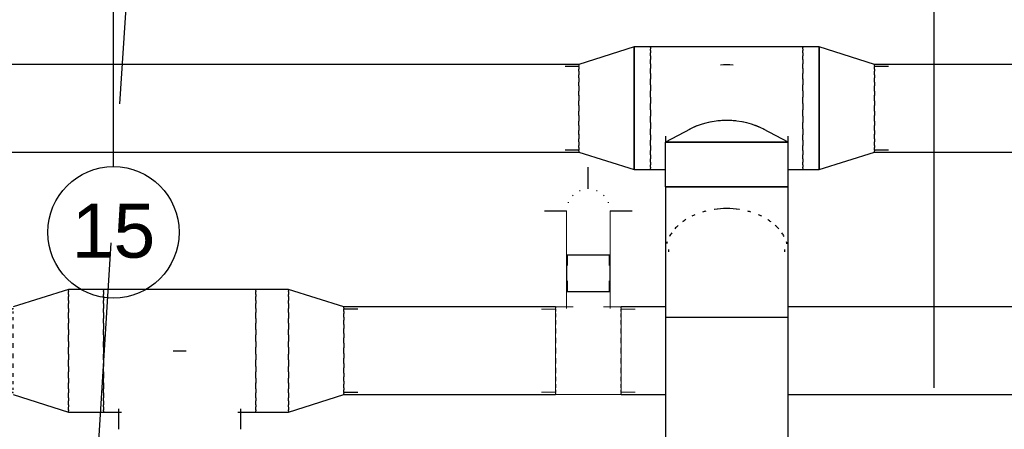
# Model space of a CAD drawing. Header units: millimetres. Extents: x -5940 to 121280, y -35718 to 26615.
# Tile 9 of 23: x 52072 to 56571, y -9439 to -7570. Entities that reach past the tile are written whole.
import ezdxf

# ---------------------------------------------------------------- set-up
doc = ezdxf.new("R2010")
doc.units = ezdxf.units.MM
doc.header["$LTSCALE"] = 100
doc.linetypes.add('CENTER', pattern=[50.8, 31.75, -6.35, 6.35, -6.35])
doc.layers.add('AL57----_LUCHTBEHANDELING', color=2, linetype='Continuous')
doc.layers.add('BL$7----_STRAMIEN', color=8, linetype='Continuous')
doc.styles.add('Arial_1', font='arial.ttf', dxfattribs={"height": 245.883234})

# ---------------------------------------------------------------- blocks, each defined once
blk = doc.blocks.new('Grid - r_3_0mm-7309776-_--_102 2e verdieping')
at = {"color": 0, "linetype": 'ByBlock', "lineweight": -2}
blk.add_circle((0, 0), 3, dxfattribs=at)
blk = doc.blocks.new('VE_Reducer_Round_AI_MEPcontent - LUKA_ Centrisch_ 560-400-9398867-_--_102 2e verdieping')
at = {"color": 0, "linetype": 'ByBlock', "lineweight": -2}
for p, q in [((252.9, 200), (0, 280)), ((0, 269.8), (0, 273.9)), ((0, 247.4), (0, 255.8)), ((0, 214.9), (0, 229.6)), ((0, 173.6), (0, 192.5)), ((252.9, 194.2), (252.9, 190.4)), ((316.3, 190), (252.9, 190)), ((0, 125.3), (0, 147.5)), ((252.9, 178.6), (252.9, 169.5)), ((252.9, 152.9), (252.9, 139.5)), ((0, 71.9), (0, 96.4)), ((252.9, 119), (252.9, 102)), ((252.9, 78.5), (252.9, 59)), ((0, 15.6), (0, 41.3)), ((252.9, 33.7), (252.9, 13)), ((0, -41.3), (0, -15.6)), ((252.9, -13), (252.9, -33.7)), ((0, -96.4), (0, -72.3)), ((252.9, -59), (252.9, -78.5)), ((0, -147.5), (0, -125.3)), ((252.9, -102), (252.9, -119)), ((0, -192.5), (0, -173.6)), ((252.9, -139.5), (252.9, -152.9)), ((252.9, -169.5), (252.9, -178.6)), ((0, -280), (252.9, -200)), ((0, -229.6), (0, -214.9)), ((252.9, -190), (316.3, -190)), ((252.9, -190.4), (252.9, -194.2)), ((0, -255.8), (0, -247.4)), ((0, -273.9), (0, -269.8))]:
    blk.add_line(p, q, dxfattribs=at)
blk = doc.blocks.new('VE_Tee_Round_AI_MEPcontent - LUKA_ T-stuk 90__ 400-400-200-9398886-_--_102 2e verdieping')
at = {"color": 0, "linetype": 'ByBlock', "lineweight": -2}
for p, q in [((-95, 269.2), (-95, 318.7)), ((95, 318.7), (95, 269.2)), ((-100, 193.2), (-100, 269.2)), ((100, 269.2), (100, 193.2)), ((-213.7, 190), (-150.3, 190)), ((-150.3, 200), (-70, 200)), ((-150.3, 194.2), (-150.3, 190.4)), ((70, 200), (150.3, 200)), ((150.3, 190.4), (150.3, 194.2)), ((150.3, 190), (213.7, 190)), ((-150.3, 178.6), (-150.3, 169.5)), ((-150.3, 152.9), (-150.3, 139.5)), ((150.3, 169.5), (150.3, 178.6)), ((150.3, 139.5), (150.3, 152.9)), ((-150.3, 119), (-150.3, 102)), ((150.3, 102), (150.3, 119)), ((-150.3, 78.5), (-150.3, 59)), ((150.3, 59), (150.3, 78.5)), ((-150.3, 33.7), (-150.3, 13)), ((150.3, 13), (150.3, 33.7)), ((-150.3, -13), (-150.3, -33.7)), ((150.3, -33.7), (150.3, -13)), ((-150.3, -59), (-150.3, -78.5)), ((150.3, -78.5), (150.3, -59)), ((-150.3, -102), (-150.3, -119)), ((150.3, -119), (150.3, -102)), ((-150.3, -139.5), (-150.3, -152.9)), ((-150.3, -169.5), (-150.3, -178.6)), ((150.3, -152.9), (150.3, -139.5)), ((150.3, -178.6), (150.3, -169.5)), ((-150.3, -190), (-213.7, -190)), ((-150.3, -190.4), (-150.3, -194.2)), ((0, -200), (-150.3, -200)), ((150.3, -200), (0, -200)), ((213.7, -190), (150.3, -190)), ((150.3, -194.2), (150.3, -190.4))]:
    blk.add_line(p, q, dxfattribs=at)
blk.add_ellipse((0, 269.2), major_axis=(100, 0), ratio=0.000001, start_param=3.926991, end_param=7.068583, dxfattribs=at)
blk = doc.blocks.new('VE_Bend_Round_AI_MEPcontent - LUKA_ 90__ 200-200-V33-_--_102 2e verdieping')
at = {"color": 0, "linetype": 'ByBlock', "lineweight": -2}
for p, q in [((49816.6, 22864.4), (49816.6, 22863.4)), ((49821.6, 22863.4), (49821.6, 22813.9)), ((50011.6, 22813.9), (50011.6, 22863.4)), ((50016.6, 22863.4), (50016.6, 22864.4))]:
    blk.add_line(p, q, dxfattribs=at)
at = {"color": 0, "linetype": 'ByBlock', "lineweight": -2, "flags": 128}
for points in [[(49816.6, 23063.4), (49816.6, 23063.2), (49816.6, 23062.7), (49816.6, 23062), (49816.6, 23060.8), (49816.6, 23059.4), (49816.6, 23057.7), (49816.6, 23055.6), (49816.6, 23053.3), (49816.6, 23050.6), (49816.6, 23047.7), (49816.6, 23044.4), (49816.6, 23040.9), (49816.6, 23037.1), (49816.6, 23033), (49816.6, 23028.6), (49816.6, 23024), (49816.6, 23019.1), (49816.6, 23014), (49816.6, 23008.6), (49816.6, 23003), (49816.6, 22997.2), (49816.6, 22991.2), (49816.6, 22984.9), (49816.6, 22978.5), (49816.6, 22971.9), (49816.6, 22965.1), (49816.6, 22958.2), (49816.6, 22951.1), (49816.6, 22943.9), (49816.6, 22936.5), (49816.6, 22929), (49816.6, 22921.4), (49816.6, 22913.8), (49816.6, 22906), (49816.6, 22898.2), (49816.6, 22890.3), (49816.6, 22882.4), (49816.6, 22874.5), (49816.6, 22866.5), (49816.6, 22864.4)], [(50016.6, 22864.4), (50016.6, 22872.3), (50016.6, 22880.3), (50016.6, 22888.2), (50016.6, 22896.1), (50016.6, 22903.9), (50016.6, 22911.7), (50016.6, 22919.4), (50016.6, 22927), (50016.6, 22934.5), (50016.6, 22941.9), (50016.6, 22949.1), (50016.6, 22956.3), (50016.6, 22963.3), (50016.6, 22970.1), (50016.6, 22976.7), (50016.6, 22983.2), (50016.6, 22989.5), (50016.6, 22995.6), (50016.6, 23001.5), (50016.6, 23007.1), (50016.6, 23012.6), (50016.6, 23017.8), (50016.6, 23022.7), (50016.6, 23027.4), (50016.6, 23031.8), (50016.6, 23036), (50016.6, 23039.9), (50016.6, 23043.5), (50016.6, 23046.8), (50016.6, 23049.9), (50016.6, 23052.6), (50016.6, 23055), (50016.6, 23057.2), (50016.6, 23059), (50016.6, 23060.5), (50016.6, 23061.7), (50016.6, 23062.6), (50016.6, 23063.1), (50016.6, 23063.4), (50016.6, 23063.4)]]:
    blk.add_lwpolyline(points, dxfattribs=at)
at = {"color": 0, "linetype": 'ByBlock', "lineweight": -2}
for start_param, end_param in [(3.141593, 4.712389), (4.712389, 6.283185)]:
    blk.add_ellipse((49916.6, 22863.4), major_axis=(100, 0), ratio=0.000001, start_param=start_param, end_param=end_param, dxfattribs=at)
blk = doc.blocks.new('VE_Reducer_Round_AI_MEPcontent - LUKA_ Centrisch op hulpstuk_ 560-400-9398897-_--_102 2e verdieping')
at = {"color": 0, "linetype": 'ByBlock', "lineweight": -2}
for p, q in [((-74.5, 280), (0, 280)), ((-74.5, 277.6), (-74.5, 271.4)), ((0, 280), (252.9, 200)), ((0, 280), (0, -280)), ((0, -280), (0, 280)), ((-74.5, 263.9), (-74.5, 252.7)), ((-74.5, 238.8), (-74.5, 222.1)), ((-74.5, 203.1), (-74.5, 181.8)), ((252.9, 190.4), (252.9, 194.2)), ((252.9, 190), (316.3, 190)), ((-74.5, 158.6), (-74.5, 133.6)), ((252.9, 169.5), (252.9, 178.6)), ((252.9, 139.5), (252.9, 152.9)), ((-74.5, 107.2), (-74.5, 79.5)), ((252.9, 102), (252.9, 119)), ((-74.5, 51.1), (-74.5, 21.9)), ((252.9, 59), (252.9, 78.5)), ((252.9, 13), (252.9, 33.7)), ((-74.5, -7.3), (-74.5, -36.6)), ((252.9, -33.7), (252.9, -13)), ((-74.5, -65.3), (-74.5, -93.5)), ((252.9, -78.5), (252.9, -59)), ((-74.5, -120.5), (-74.5, -146.3)), ((252.9, -119), (252.9, -102)), ((-74.5, -170.4), (-74.5, -192.8)), ((252.9, -152.9), (252.9, -139.5)), ((252.9, -178.6), (252.9, -169.5)), ((-74.5, -212.9), (-74.5, -230.8)), ((252.9, -200), (0, -280)), ((316.3, -190), (252.9, -190)), ((252.9, -194.2), (252.9, -190.4)), ((-74.5, -246.1), (-74.5, -258.7)), ((-74.5, -268.5), (-74.5, -273.9)), ((-74.5, -278.1), (-74.5, -280)), ((0, -280), (-74.5, -280))]:
    blk.add_line(p, q, dxfattribs=at)
blk = doc.blocks.new('VE_Reducer_Round_AI_MEPcontent - LUKA_ Centrisch op hulpstuk_ 560-400-V39-_--_102 2e verdieping')
at = {"color": 0, "linetype": 'ByBlock', "lineweight": -2}
for p, q in [((0, 280), (-74.5, 280)), ((-74.5, 271.4), (-74.5, 277.6)), ((252.9, 200), (0, 280)), ((0, -280), (0, 280)), ((0, 280), (0, -280)), ((-74.5, 252.7), (-74.5, 263.9)), ((-74.5, 222.1), (-74.5, 238.8)), ((-74.5, 181.8), (-74.5, 203.1)), ((252.9, 194.2), (252.9, 190.4)), ((316.3, 190), (252.9, 190)), ((-74.5, 133.6), (-74.5, 158.6)), ((252.9, 178.6), (252.9, 169.5)), ((252.9, 152.9), (252.9, 139.5)), ((-74.5, 79.5), (-74.5, 107.2)), ((252.9, 119), (252.9, 102)), ((-74.5, 21.9), (-74.5, 51.1)), ((252.9, 78.5), (252.9, 59)), ((252.9, 33.7), (252.9, 13)), ((-74.5, -36.6), (-74.5, -7.3)), ((252.9, -13), (252.9, -33.7)), ((-74.5, -93.5), (-74.5, -65.3)), ((252.9, -59), (252.9, -78.5)), ((-74.5, -146.3), (-74.5, -120.5)), ((252.9, -102), (252.9, -119)), ((-74.5, -192.8), (-74.5, -170.4)), ((252.9, -139.5), (252.9, -152.9)), ((252.9, -169.5), (252.9, -178.6)), ((-74.5, -230.8), (-74.5, -212.9)), ((0, -280), (252.9, -200)), ((252.9, -190), (316.3, -190)), ((252.9, -190.4), (252.9, -194.2)), ((-74.5, -258.7), (-74.5, -246.1)), ((-74.5, -273.9), (-74.5, -268.5)), ((-74.5, -280), (-74.5, -278.1)), ((-74.5, -280), (0, -280))]:
    blk.add_line(p, q, dxfattribs=at)
blk = doc.blocks.new('VE_Reducer_Round_AI_MEPcontent - LUKA_ Centrisch_ 560-400-V40-_--_102 2e verdieping')
at = {"color": 0, "linetype": 'ByBlock', "lineweight": -2}
for p, q in [((252.9, 200), (0, 280)), ((0, 269.8), (0, 273.9)), ((0, 247.4), (0, 255.8)), ((0, 214.9), (0, 229.6)), ((0, 173.6), (0, 192.5)), ((252.9, 194.2), (252.9, 190.4)), ((316.3, 190), (252.9, 190)), ((0, 125.3), (0, 147.5)), ((252.9, 178.6), (252.9, 169.5)), ((252.9, 152.9), (252.9, 139.5)), ((0, 72.3), (0, 96.4)), ((252.9, 119), (252.9, 102)), ((252.9, 78.5), (252.9, 59)), ((0, 15.6), (0, 41.3)), ((252.9, 33.7), (252.9, 13)), ((0, -41.3), (0, -15.6)), ((252.9, -13), (252.9, -33.7)), ((0, -96.4), (0, -71.9)), ((252.9, -59), (252.9, -78.5)), ((0, -147.5), (0, -125.3)), ((252.9, -102), (252.9, -119)), ((0, -192.5), (0, -173.6)), ((252.9, -139.5), (252.9, -152.9)), ((252.9, -169.5), (252.9, -178.6)), ((0, -280), (252.9, -200)), ((0, -229.6), (0, -214.9)), ((252.9, -190), (316.3, -190)), ((252.9, -190.4), (252.9, -194.2)), ((0, -255.8), (0, -247.4)), ((0, -273.9), (0, -269.8))]:
    blk.add_line(p, q, dxfattribs=at)
blk = doc.blocks.new('Rechth-Verloop_Rond - 45 Graden-9587468-_--_102 2e verdieping')
at = {"color": 0, "linetype": 'ByBlock', "lineweight": -2}
for p, q in [((57968.7, 23324.4), (57856.7, 23265)), ((58416.7, 23265), (58304.7, 23324.4)), ((58416.7, 23265), (57856.7, 23265))]:
    blk.add_line(p, q, dxfattribs=at)
for start_param, end_param in [(4.712389, 5.267027), (4.0507, 4.712389), (5.267832, 5.374078)]:
    blk.add_ellipse((58136.7, 23166), major_axis=(-280, 0), ratio=0.707107, start_param=start_param, end_param=end_param, dxfattribs=at)
blk = doc.blocks.new('S4R_Bend_Round_AI_Generic - S4R_Bend_Round_AI_Generic-9587469-_--_102 2e verdieping')
at = {"color": 0, "linetype": 'ByBlock', "lineweight": -2}
for p, q in [((57870.7, 22775.7), (57870.7, 22764.2)), ((58402.7, 22764.2), (58402.7, 22774.5)), ((57856.7, 22764.2), (57856.7, 22763.5)), ((58416.7, 22763.5), (58416.7, 22764.2)), ((57856.7, 22466.5), (57856.7, 22465.5)), ((57859.7, 22465.5), (57856.7, 22465.5)), ((57873.8, 22465.5), (57866.1, 22465.5)), ((57898.7, 22465.5), (57886.3, 22465.5)), ((57933.4, 22465.5), (57917, 22465.5)), ((57976.4, 22465.5), (57957.2, 22465.5)), ((58026, 22465.5), (58005.6, 22465.5)), ((58080.2, 22465.5), (58061.8, 22465.5)), ((58211.5, 22465.5), (58193.1, 22465.5)), ((58267.7, 22465.5), (58247.3, 22465.5)), ((58316.1, 22465.5), (58296.9, 22465.5)), ((58356.3, 22465.5), (58340, 22465.5)), ((58387.1, 22465.5), (58374.7, 22465.5)), ((58407.3, 22465.5), (58399.5, 22465.5)), ((58416.7, 22465.5), (58413.6, 22465.5)), ((58416.7, 22465.5), (58416.7, 22466.5))]:
    blk.add_line(p, q, dxfattribs=at)
at = {"color": 0, "linetype": 'ByBlock', "lineweight": -2, "flags": 128}
for points in [[(57856.7, 22763.5), (57856.7, 22751.4), (57856.7, 22738.8), (57856.7, 22725.8), (57856.7, 22712.4), (57856.7, 22698.6), (57856.7, 22684.4), (57856.7, 22669.9), (57856.7, 22655), (57856.7, 22639.9), (57856.7, 22624.4), (57856.7, 22608.7), (57856.7, 22592.8), (57856.7, 22576.7), (57856.7, 22560.4), (57856.7, 22544), (57856.7, 22527.4), (57856.7, 22510.7), (57856.7, 22494), (57856.7, 22477.2), (57856.7, 22466.5)], [(58416.7, 22466.5), (58416.7, 22483.3), (58416.7, 22500.1), (58416.7, 22516.8), (58416.7, 22533.5), (58416.7, 22550), (58416.7, 22566.4), (58416.7, 22582.6), (58416.7, 22598.7), (58416.7, 22614.5), (58416.7, 22630.1), (58416.7, 22645.4), (58416.7, 22660.5), (58416.7, 22675.2), (58416.7, 22689.6), (58416.7, 22703.7), (58416.7, 22717.4), (58416.7, 22730.6), (58416.7, 22743.5), (58416.7, 22755.9), (58416.7, 22763.5)]]:
    blk.add_lwpolyline(points, dxfattribs=at)
at = {"color": 0, "linetype": 'ByBlock', "lineweight": -2}
for major_axis, start_param, end_param in [((280, 0), 1.570796, 1.780236), ((-280, 0), 4.502949, 4.712389)]:
    blk.add_ellipse((58136.7, 22764.2), major_axis=major_axis, ratio=0.707107, start_param=start_param, end_param=end_param, dxfattribs=at)
blk = doc.blocks.new('Rechth-Verloop_Rond - 45 Graden-9587470-_--_102 2e verdieping')
at = {"color": 0, "linetype": 'ByBlock', "lineweight": -2}
for p, q in [((57856.7, 23061.2), (57856.7, 22764.2)), ((57856.7, 23061.2), (58416.7, 23061.2)), ((58416.7, 22764.2), (58416.7, 23061.2)), ((57856.7, 22764.2), (57856.7, 22665.2)), ((58416.7, 22665.2), (58416.7, 22764.2))]:
    blk.add_line(p, q, dxfattribs=at)
for start_param, end_param in [(1.920934, 1.975382), (1.570796, 1.774421), (1.367172, 1.570796), (1.16621, 1.220658), (2.303416, 2.380595), (2.116344, 2.177222), (0.96437, 1.025249), (0.760998, 0.838177), (2.48488, 2.582133), (0.559575, 0.656713), (2.685855, 2.779813), (0.36178, 0.455738), (2.909669, 2.955562), (0.186178, 0.231924)]:
    blk.add_ellipse((58136.7, 22764.2), major_axis=(280, 0), ratio=0.707107, start_param=start_param, end_param=end_param, dxfattribs=at)

msp = doc.modelspace()

# ---------------------------------------------------------------- linework, layer by layer
at = {"layer": 'AL57----_LUCHTBEHANDELING'}
for p, q in [((55302.60447, -7694.19309), (54954.40447, -7694.19309)), ((54954.40447, -7696.59181), (54954.40447, -7694.19309)), ((54954.40447, -7710.26186), (54954.40447, -7703.73385)), ((54954.40447, -7735.46698), (54954.40447, -7721.45402)), ((55650.80447, -7694.19309), (55302.60447, -7694.19309)), ((55650.80447, -7694.19309), (55650.80447, -7696.59181)), ((55650.80447, -7703.73385), (55650.80447, -7710.26186)), ((55650.80447, -7721.45402), (55650.80447, -7735.46698)), ((54627.00447, -7774.19309), (47228.00425, -7774.19309)), ((54627.00447, -7774.19309), (54627.00447, -7779.2075)), ((54627.00447, -7783.76641), (54627.00447, -7795.6026)), ((54954.40447, -7771.10557), (54954.40447, -7752.03267)), ((55650.80447, -7752.03267), (55650.80447, -7771.10557)), ((65933.70041, -7774.19309), (55978.20447, -7774.19309)), ((55978.20447, -7779.2075), (55978.20447, -7774.19309)), ((55978.20447, -7795.6026), (55978.20447, -7783.76641)), ((54627.00447, -7804.65521), (54627.00447, -7821.28728)), ((54954.40447, -7815.62006), (54954.40447, -7792.32081)), ((55650.80447, -7792.32081), (55650.80447, -7815.62006)), ((55978.20447, -7821.28728), (55978.20447, -7804.65521)), ((54627.00447, -7834.6848), (54627.00447, -7855.28869)), ((54627.00447, -7872.17998), (54627.00447, -7895.77434)), ((54954.40447, -7867.06496), (54954.40447, -7840.55763)), ((55650.80447, -7840.55763), (55650.80447, -7867.06496)), ((55978.20447, -7855.28869), (55978.20447, -7834.6848)), ((55978.20447, -7895.77434), (55978.20447, -7872.17998)), ((54627.00447, -7915.10809), (54627.00447, -7940.56152)), ((54954.40447, -7923.19186), (54954.40447, -7894.63496)), ((55650.80447, -7894.63496), (55650.80447, -7923.19186)), ((55978.20447, -7940.56152), (55978.20447, -7915.10809)), ((54627.00447, -7961.15098), (54627.00447, -7987.23519)), ((54954.40447, -7981.54777), (54954.40447, -7952.18937)), ((55650.80447, -7952.18937), (55650.80447, -7981.54777)), ((55978.20447, -7987.23519), (55978.20447, -7961.15098)), ((54627.00447, -8007.82465), (54627.00447, -8033.27809)), ((55978.20447, -8033.27809), (55978.20447, -8007.82465)), ((54627.00447, -8052.61183), (54627.00447, -8076.20619)), ((54954.40447, -8039.58224), (54954.40447, -8010.70544)), ((55650.80447, -8010.70544), (55650.80447, -8039.58224)), ((55978.20447, -8076.20619), (55978.20447, -8052.61183)), ((54627.00447, -8093.09748), (54627.00447, -8113.70137)), ((54954.40447, -8094.75889), (54954.40447, -8067.62575)), ((55650.80447, -8067.62575), (55650.80447, -8094.75889)), ((55978.20447, -8113.70137), (55978.20447, -8093.09748)), ((54627.00447, -8127.0989), (54627.00447, -8143.73096)), ((54954.40447, -8144.66624), (54954.40447, -8120.4626)), ((55022.60445, -8128.83734), (55582.60445, -8128.83734)), ((55022.60445, -8332.64653), (55022.60445, -8128.83734)), ((55022.60446, -8102.22366), (55022.60446, -8128.83733)), ((55582.60445, -8332.64653), (55582.60445, -8128.83734)), ((55582.60446, -8128.83734), (55582.60446, -8102.22369)), ((55650.80447, -8120.4626), (55650.80447, -8144.66624)), ((55978.20447, -8143.73096), (55978.20447, -8127.0989)), ((47228.00425, -8174.19309), (54627.00447, -8174.19309)), ((54627.00447, -8152.78357), (54627.00447, -8164.61977)), ((54627.00447, -8169.17867), (54627.00447, -8174.19309)), ((54954.40447, -8172.18298), (54954.40447, -8166.90677)), ((54954.40447, -8187.12309), (54954.40447, -8172.18298)), ((55650.80447, -8166.90677), (55650.80447, -8172.18298)), ((55650.80447, -8172.18298), (55650.80447, -8187.12309)), ((55978.20447, -8164.61977), (55978.20447, -8152.78357)), ((55978.20447, -8174.19309), (55978.20447, -8169.17867)), ((55978.20447, -8174.19309), (65933.70041, -8174.19309)), ((54954.40447, -8220.27388), (54954.40447, -8204.92843)), ((54954.40447, -8242.66975), (54954.40447, -8232.86585)), ((55650.80447, -8204.92843), (55650.80447, -8220.27388)), ((55650.80447, -8232.86585), (55650.80447, -8242.66975)), ((54669.96749, -8342.61035), (54669.96749, -8242.61035)), ((54954.40447, -8254.19309), (54954.40447, -8248.94003)), ((54954.40447, -8254.19309), (55022.60445, -8254.19309)), ((55582.60445, -8254.19309), (55650.80447, -8254.19309)), ((55650.80447, -8248.94003), (55650.80447, -8254.19309)), ((55582.60445, -8332.64653), (55022.60445, -8332.64653)), ((54469.96749, -8442.61035), (54569.96749, -8442.61035)), ((54769.96749, -8442.61035), (54869.96749, -8442.61035)), ((54569.96749, -8642.61035), (54569.96749, -8811.38255)), ((54569.96749, -8642.61035), (54769.96749, -8642.61035)), ((54769.96749, -8811.38255), (54769.96749, -8642.61035)), ((52454.40447, -8800.58255), (52294.30447, -8800.58255)), ((52294.30447, -8805.96267), (52294.30447, -8800.58255)), ((52294.30447, -8823.38274), (52294.30447, -8810.7638)), ((52802.60447, -8800.58255), (52454.40447, -8800.58255)), ((52454.40447, -8800.58255), (52454.40447, -8805.96267)), ((52454.40447, -8810.76824), (52454.40447, -8806.70122)), ((52454.40447, -8810.7638), (52454.40447, -8824.31123)), ((53150.80447, -8800.58255), (52802.60447, -8800.58255)), ((53300.09087, -8800.58255), (53150.80447, -8800.58255)), ((53150.80447, -8805.96267), (53150.80447, -8800.58255)), ((53150.80447, -8806.70122), (53150.80447, -8810.76824)), ((53150.80447, -8824.31123), (53150.80447, -8810.7638)), ((53300.09087, -8800.58255), (53300.09087, -8805.96267)), ((53300.09087, -8810.7638), (53300.09087, -8823.38274)), ((54769.96749, -8811.38255), (54569.96749, -8811.38255)), ((52294.30447, -8851.01172), (52294.30447, -8833.12129)), ((52454.40447, -8833.13506), (52454.40447, -8824.78982)), ((52454.40447, -8833.12129), (52454.40447, -8851.01172)), ((52454.40447, -8865.65515), (52454.40447, -8850.9802)), ((53150.80447, -8824.78982), (53150.80447, -8833.13506)), ((53150.80447, -8851.01172), (53150.80447, -8833.12129)), ((53150.80447, -8850.9802), (53150.80447, -8865.65515)), ((53300.09087, -8833.12129), (53300.09087, -8851.01172)), ((52294.30447, -8888.0982), (52294.30447, -8865.6289)), ((52294.30447, -8933.12464), (52294.30447, -8906.89652)), ((52454.40447, -8865.6289), (52454.40447, -8888.0982)), ((52454.40447, -8906.93671), (52454.40447, -8888.05095)), ((52454.40447, -8906.89652), (52454.40447, -8933.12464)), ((53150.80447, -8888.0982), (53150.80447, -8865.6289)), ((53150.80447, -8888.05095), (53150.80447, -8906.93671)), ((53150.80447, -8933.12464), (53150.80447, -8906.89652)), ((53300.09087, -8865.6289), (53300.09087, -8888.0982)), ((53300.09087, -8906.89652), (53300.09087, -8933.12464)), ((54519.66748, -8880.58255), (53552.99087, -8880.58255)), ((53552.99087, -8885.59697), (53552.99087, -8880.58255)), ((53552.99087, -8901.99207), (53552.99087, -8890.15587)), ((54519.66748, -8880.58255), (54519.66748, -8885.59697)), ((54519.66748, -8890.15587), (54519.66748, -8901.99207)), ((55022.95357, -8880.58255), (54820.26748, -8880.58255)), ((54820.26748, -8885.59697), (54820.26748, -8880.58255)), ((54820.26748, -8901.99207), (54820.26748, -8890.15587)), ((58205.57007, -8880.58255), (55582.41701, -8880.58255)), ((52454.40447, -8955.27657), (52454.40447, -8933.06389)), ((53150.80447, -8933.06389), (53150.80447, -8955.27657)), ((53552.99087, -8927.67674), (53552.99087, -8911.04468)), ((53552.99087, -8961.67816), (53552.99087, -8941.07426)), ((54519.66748, -8911.04468), (54519.66748, -8927.67674)), ((54519.66748, -8941.07426), (54519.66748, -8961.67816)), ((54820.26748, -8927.67674), (54820.26748, -8911.04468)), ((54820.26748, -8961.67816), (54820.26748, -8941.07426)), ((55022.60445, -8928.32333), (55022.60437, -11116.64649)), ((55022.60445, -8928.32333), (55023.04305, -8928.32333)), ((55025.65331, -8928.32333), (55032.00844, -8928.32333)), ((55039.69831, -8928.32333), (55052.23481, -8928.32333)), ((55064.5789, -8928.32333), (55082.98395, -8928.32333)), ((55099.25801, -8928.32333), (55123.175, -8928.32333)), ((55142.30089, -8928.32333), (55171.59711, -8928.32333)), ((55191.9326, -8928.32333), (55227.78573, -8928.32333)), ((55246.10988, -8928.32333), (55302.60445, -8928.32334)), ((55302.60446, -8928.32334), (55359.09902, -8928.32334)), ((55377.42321, -8928.32334), (55413.27631, -8928.32334)), ((55433.61181, -8928.32334), (55462.90801, -8928.32334)), ((55482.03391, -8928.32334), (55505.9509, -8928.32334)), ((55522.22495, -8928.32334), (55540.63, -8928.32334)), ((55552.97409, -8928.32334), (55565.51059, -8928.32335)), ((55573.20046, -8928.32335), (55579.55559, -8928.32335)), ((55582.16585, -8928.32335), (55582.60445, -8928.32335)), ((55582.60437, -11116.64651), (55582.60445, -8928.32335)), ((52294.30447, -8984.24792), (52294.30447, -8955.2229)), ((52454.40447, -8955.2229), (52454.40447, -8984.24792)), ((52454.40447, -9008.24371), (52454.40447, -8984.17793)), ((53150.80447, -8984.24792), (53150.80447, -8955.2229)), ((53150.80447, -8984.17793), (53150.80447, -9008.24371)), ((53300.09087, -8955.2229), (53300.09087, -8984.24792)), ((53552.99087, -9002.1638), (53552.99087, -8978.56945)), ((54519.66748, -8978.56945), (54519.66748, -9002.1638)), ((54820.26748, -9002.1638), (54820.26748, -8978.56945)), ((52294.30447, -9039.37497), (52294.30447, -9008.16914)), ((52454.40447, -9008.16914), (52454.40447, -9039.37497)), ((52454.40447, -9064.98849), (52454.40447, -9039.30117)), ((53150.80447, -9039.37497), (53150.80447, -9008.16914)), ((53150.80447, -9039.30117), (53150.80447, -9064.98849)), ((53300.09087, -9008.16914), (53300.09087, -9039.37497)), ((53552.99087, -9046.95099), (53552.99087, -9021.49755)), ((54519.66748, -9021.49755), (54519.66748, -9046.95099)), ((54820.26748, -9046.95099), (54820.26748, -9021.49755)), ((52294.30447, -9096.24852), (52294.30447, -9064.91658)), ((52454.40447, -9064.91658), (52454.40447, -9096.24852)), ((52773.3365, -9080.58255), (52831.87244, -9080.58255)), ((53150.80447, -9096.24852), (53150.80447, -9064.91658)), ((53300.09087, -9064.91658), (53300.09087, -9096.24852)), ((53552.99087, -9093.62465), (53552.99087, -9067.54045)), ((54519.66748, -9067.54045), (54519.66748, -9093.62465)), ((54820.26748, -9093.62465), (54820.26748, -9067.54045)), ((52294.30447, -9152.53947), (52294.30447, -9121.79013)), ((52454.40447, -9121.86393), (52454.40447, -9096.17661)), ((52454.40447, -9121.79013), (52454.40447, -9152.53947)), ((53150.80447, -9096.17661), (53150.80447, -9121.86393)), ((53150.80447, -9152.53947), (53150.80447, -9121.79013)), ((53300.09087, -9121.79013), (53300.09087, -9152.53947)), ((53552.99087, -9139.66755), (53552.99087, -9114.21411)), ((54519.66748, -9114.21411), (54519.66748, -9139.66755)), ((54820.26748, -9139.66755), (54820.26748, -9114.21411)), ((52294.30447, -9205.9422), (52294.30447, -9176.91719)), ((52454.40447, -9176.98717), (52454.40447, -9152.47467)), ((52454.40447, -9176.91719), (52454.40447, -9205.9422)), ((53150.80447, -9152.47467), (53150.80447, -9176.98717)), ((53150.80447, -9205.9422), (53150.80447, -9176.91719)), ((53300.09087, -9176.91719), (53300.09087, -9205.9422)), ((53552.99087, -9182.59565), (53552.99087, -9159.0013)), ((54519.66748, -9159.0013), (54519.66748, -9182.59565)), ((54820.26748, -9182.59565), (54820.26748, -9159.0013)), ((52454.40447, -9228.10121), (52454.40447, -9205.88853)), ((53150.80447, -9205.88853), (53150.80447, -9228.10121)), ((53552.99087, -9220.09084), (53552.99087, -9199.48694)), ((54519.66748, -9199.48694), (54519.66748, -9220.09084)), ((54820.26748, -9220.09084), (54820.26748, -9199.48694)), ((52294.30447, -9254.26858), (52294.30447, -9228.04047)), ((52454.40447, -9228.04047), (52454.40447, -9254.26858)), ((52454.40447, -9273.11415), (52454.40447, -9254.22839)), ((53150.80447, -9254.26858), (53150.80447, -9228.04047)), ((53150.80447, -9254.22839), (53150.80447, -9273.11415)), ((53300.09087, -9228.04047), (53300.09087, -9254.26858)), ((53552.99087, -9250.12043), (53552.99087, -9233.48836)), ((53552.99087, -9271.00923), (53552.99087, -9259.17303)), ((54519.66748, -9233.48836), (54519.66748, -9250.12043)), ((54519.66748, -9259.17303), (54519.66748, -9271.00923)), ((54820.26748, -9250.12043), (54820.26748, -9233.48836)), ((54820.26748, -9271.00923), (54820.26748, -9259.17303)), ((52294.30447, -9295.5362), (52294.30447, -9273.0669)), ((52294.30447, -9328.04381), (52294.30447, -9310.15339)), ((52454.40447, -9273.0669), (52454.40447, -9295.5362)), ((52454.40447, -9310.1849), (52454.40447, -9295.50995)), ((52454.40447, -9310.15339), (52454.40447, -9328.04381)), ((53150.80447, -9295.5362), (53150.80447, -9273.0669)), ((53150.80447, -9295.50995), (53150.80447, -9310.1849)), ((53150.80447, -9328.04381), (53150.80447, -9310.15339)), ((53300.09087, -9273.0669), (53300.09087, -9295.5362)), ((53300.09087, -9310.15339), (53300.09087, -9328.04381)), ((53552.99087, -9280.58255), (53552.99087, -9275.56813)), ((53552.99087, -9280.58255), (54519.66748, -9280.58255)), ((54519.66748, -9275.56813), (54519.66748, -9280.58255)), ((54820.26748, -9280.58255), (54820.26748, -9275.56813)), ((54820.26748, -9280.58255), (55022.60443, -9280.58255)), ((55582.60443, -9280.58255), (58205.57007, -9280.58255)), ((52294.30447, -9350.4013), (52294.30447, -9337.78236)), ((52294.30447, -9360.58255), (52294.30447, -9355.20243)), ((52454.40447, -9336.37528), (52454.40447, -9328.03004)), ((52454.40447, -9336.85387), (52454.40447, -9350.4013)), ((52454.40447, -9354.46388), (52454.40447, -9350.39686)), ((52454.40447, -9355.20243), (52454.40447, -9360.58255)), ((52522.60446, -9345.97782), (52522.60446, -9439.28254)), ((53082.60446, -9439.28256), (53082.60446, -9345.97782)), ((53150.80447, -9328.03004), (53150.80447, -9336.37528)), ((53150.80447, -9350.4013), (53150.80447, -9336.85387)), ((53150.80447, -9350.39686), (53150.80447, -9354.46388)), ((53150.80447, -9360.58255), (53150.80447, -9355.20243)), ((53300.09087, -9337.78236), (53300.09087, -9350.4013)), ((53300.09087, -9355.20243), (53300.09087, -9360.58255)), ((52294.30447, -9360.58255), (52454.40447, -9360.58255)), ((52454.40447, -9360.58255), (52537.20919, -9360.58255)), ((53067.99973, -9360.58255), (53150.80447, -9360.58255)), ((53150.80447, -9360.58255), (53300.09087, -9360.58255))]:
    msp.add_line(p, q, dxfattribs=at)
for start, end in [(111.80770365, 113.58168722), (66.41831278, 68.19229635), (156.41829614, 158.19231983), (133.8752157, 136.1247942), (43.8752058, 46.1247843), (21.80768017, 23.58170386)]:
    msp.add_arc((54669.96749, -8442.61035), 100, start, end, dxfattribs=at)
for centre, start_param, end_param in [((55302.60447, -7974.19309), 4.607669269, 4.8171087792), ((55302.60445, -8227.83229), 5.1763807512, 5.2681600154), ((55302.60445, -8227.83229), 4.9720548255, 5.0638844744), ((55302.60445, -8227.83229), 4.7681109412, 4.8603619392), ((55302.60445, -8227.83229), 4.564416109, 4.656667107), ((55302.60445, -8227.83229), 4.3608935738, 4.4527232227), ((55302.60445, -8227.83229), 4.1574960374, 4.248397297)]:
    msp.add_ellipse(centre, major_axis=(-280, 0.00002), ratio=0.7071067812, start_param=start_param, end_param=end_param, dxfattribs=at)
at = {"layer": 'BL$7----_STRAMIEN', "linetype": 'CENTER'}
for p, q in [((52500, -7840.1492), (52500, 25615.16457)), ((56250, -34649.83754), (56250, 25615.16457)), ((52807.43815, -3517.95369), (50848.73638, -34650.62685)), ((52500, -8240.1492), (52500, -7840.1492))]:
    msp.add_line(p, q, dxfattribs=at)

# ---------------------------------------------------------------- block references
at = {"layer": 'AL57----_LUCHTBEHANDELING', "extrusion": (0, 0, -1)}
msp.add_blockref('VE_Reducer_Round_AI_MEPcontent - LUKA_ Centrisch op hulpstuk_ 560-400-9398897-_--_102 2e verdieping', (-54879.90447, -7974.19309), dxfattribs=at)
at = {"layer": 'AL57----_LUCHTBEHANDELING'}
for name, p in [('VE_Reducer_Round_AI_MEPcontent - LUKA_ Centrisch op hulpstuk_ 560-400-V39-_--_102 2e verdieping', (55725.30447, -7974.19309)), ('Rechth-Verloop_Rond - 45 Graden-9587468-_--_102 2e verdieping', (-2834.0635, -31393.86438)), ('Rechth-Verloop_Rond - 45 Graden-9587470-_--_102 2e verdieping', (-2834.0635, -31393.86438)), ('S4R_Bend_Round_AI_Generic - S4R_Bend_Round_AI_Generic-9587469-_--_102 2e verdieping', (-2834.0635, -31393.86438)), ('VE_Reducer_Round_AI_MEPcontent - LUKA_ Centrisch_ 560-400-V40-_--_102 2e verdieping', (53300.09087, -9080.58255))]:
    msp.add_blockref(name, p, dxfattribs=at)
at = {"layer": 'AL57----_LUCHTBEHANDELING', "lineweight": 13}
msp.add_blockref('VE_Bend_Round_AI_MEPcontent - LUKA_ 90__ 200-200-V33-_--_102 2e verdieping', (4753.41536, -31505.9923), dxfattribs=at)
at = {"layer": 'AL57----_LUCHTBEHANDELING', "lineweight": 13, "extrusion": (0, 0, -1)}
msp.add_blockref('VE_Tee_Round_AI_MEPcontent - LUKA_ T-stuk 90__ 400-400-200-9398886-_--_102 2e verdieping', (-54669.96748, -9080.58255), dxfattribs=at)
at = {"layer": 'AL57----_LUCHTBEHANDELING', "rotation": 180}
msp.add_blockref('VE_Reducer_Round_AI_MEPcontent - LUKA_ Centrisch_ 560-400-9398867-_--_102 2e verdieping', (52294.30447, -9080.58255), dxfattribs=at)
at = {"layer": 'BL$7----_STRAMIEN', "xscale": 99.99999999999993, "yscale": 99.99999999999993, "zscale": 99.99999999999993}
msp.add_blockref('Grid - r_3_0mm-7309776-_--_102 2e verdieping', (52500, -8540.1492), dxfattribs=at)

# ---------------------------------------------------------------- texts
at = {"layer": 'BL$7----_STRAMIEN', "lineweight": 9, "insert": (52499.87793, -8410.30702), "char_height": 245.883234, "width": 456, "attachment_point": 2, "line_spacing_factor": 0.938532, "style": 'Arial_1'}
msp.add_mtext('15', dxfattribs=at)

doc.saveas('drawing.dxf')
